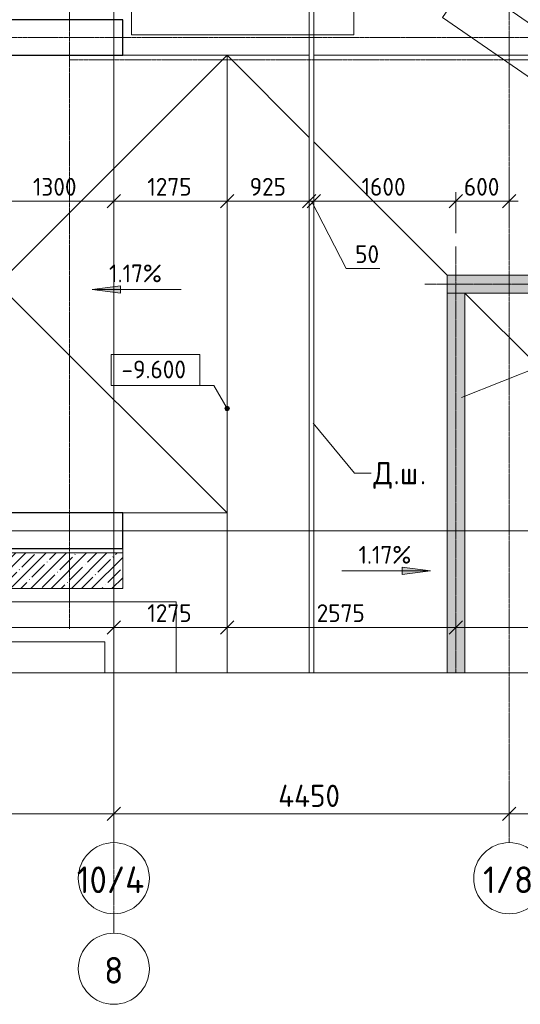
# Model space of a CAD drawing. Header units: millimetres. Extents: x 86102 to 162330, y -10965 to 131946.
# Tile 23 of 52: x 128510 to 134145, y 55071 to 66150. Entities that reach past the tile are written whole.
import ezdxf

# ---------------------------------------------------------------- set-up
doc = ezdxf.new("R2010")
doc.units = ezdxf.units.MM
doc.linetypes.add('4_ Штрихпунктир_ 10 х 2 мм', pattern=[14, 10, -2, 0, -2])
doc.linetypes.add('4_ Штрихпунктир_ 15 х 2 мм', pattern=[19, 15, -2, 0, -2])
for name, color, linetype, lineweight in [('A-ANNO-DIMS', 7, 'Continuous', 5), ('A-ANNO-DIMS-100', 7, 'Continuous', 5), ('A-DETL', 7, 'Continuous', 25), ('A-DETL-GENF', 7, 'Continuous', 13), ('A-FLOR', 7, 'Continuous', 13), ('A-GENM', 7, 'Continuous', 13), ('A-WALL', 7, 'Continuous', 13), ('A-WALL-PATT', 7, 'Continuous', 13), ('C-PRKG', 7, 'Continuous', 13), ('G-ANNO-DIMS', 7, 'Continuous', 5), ('G-ANNO-TEXT', 7, 'Continuous', 5), ('M-EQPM', 7, 'Continuous', 13), ('S-COLS', 7, 'Continuous', 25), ('S-GRID', 7, 'Continuous', 5), ('S-GRID-IDEN', 7, 'Continuous', 5)]:
    doc.layers.add(name, color=color, linetype=linetype, lineweight=lineweight)
doc.styles.add('GOST Common_1', font='GOST_Common.ttf', dxfattribs={"height": 300})
doc.styles.add('GOST Common_2', font='GOST_Common.ttf', dxfattribs={"height": 200})
doc.styles.add('GOST Common_3', font='GOST_Common.ttf', dxfattribs={"height": 250})
doc.dimstyles.new('2_5_мм', dxfattribs={"dimscale": 304.8, "dimtxt": 251.428749, "dimasz": 0.492126, "dimexe": 0.492126, "dimexo": 0.492126, "dimgap": 0, "dimtad": 1, "dimdec": 5, "dimrnd": 1e-05, "dimdsep": 46, "dimtxsty": 'GOST Common_3', "dimblk1": 'OBLIQUE', "dimblk2": 'OBLIQUE', "dimsah": 1, "dimcen": 0.09, "dimdle": 0.492126, "dimadec": 5, "dimazin": 2, "dimtfac": 1, "dimtdec": 4, "dimtix": 1, "dimtmove": 0, "dimatfit": 3, "dimfxl": 1, "dimtvp": 1, "dimtolj": 1, "dimtzin": 0, "dimarcsym": 2})
doc.dimstyles.new('2_мм', dxfattribs={"dimscale": 304.8, "dimtxt": 201.142999, "dimasz": 0.492126, "dimexe": 0.328084, "dimexo": 0.492126, "dimgap": 0, "dimtad": 1, "dimdec": 0, "dimdsep": 46, "dimtxsty": 'GOST Common_2', "dimblk1": 'OBLIQUE', "dimblk2": 'OBLIQUE', "dimsah": 1, "dimcen": 0.09, "dimdle": 0.328084, "dimadec": 5, "dimazin": 2, "dimtfac": 1, "dimtdec": 4, "dimtix": 1, "dimtmove": 1, "dimatfit": 3, "dimfxl": 1, "dimtvp": 1, "dimtolj": 1, "dimtzin": 0, "dimarcsym": 2})
doc.dimstyles.new('2_мм_1', dxfattribs={"dimscale": 304.8, "dimtxt": 201.142999, "dimasz": 0.492126, "dimexe": 0.328084, "dimexo": 0.492126, "dimgap": 0, "dimtad": 1, "dimdec": 0, "dimdsep": 46, "dimtxsty": 'GOST Common_2', "dimblk1": 'OBLIQUE', "dimblk2": 'OBLIQUE', "dimsah": 1, "dimcen": 0.09, "dimdle": 0.328084, "dimadec": 5, "dimazin": 2, "dimtfac": 1, "dimtdec": 4, "dimtix": 1, "dimtmove": 0, "dimatfit": 3, "dimfxl": 1, "dimtvp": 1, "dimtolj": 1, "dimtzin": 0, "dimarcsym": 2})

# ---------------------------------------------------------------- blocks, each defined once
blk = doc.blocks.new('АР_Машиноместо - 4900x2400_М__5300х2500_-2211001--02_Подвал_МП_часть В')
at = {"layer": 'C-PRKG'}
for p, q in [((2500, 0), (1700, 0)), ((2500, 0), (2500, -5300)), ((1700, -800), (2050, -800)), ((2050, -800), (2050, -4500)), ((1700, -4500), (2050, -4500)), ((2500, -5300), (1700, -5300))]:
    blk.add_line(p, q, dxfattribs=at)
blk = doc.blocks.new('АР_Машиноместо - 5300x2500_С-V4--02_Подвал_МП_часть В')
at = {"layer": 'C-PRKG'}
for p, q in [((2500, 5300), (0, 5300)), ((0, 0), (0, 5300)), ((2500, 0), (2500, 5300)), ((400, 4800), (2100, 4800)), ((400, 500), (400, 4800)), ((2100, 500), (2100, 4800)), ((400, 500), (2100, 500)), ((2500, 0), (0, 0))]:
    blk.add_line(p, q, dxfattribs=at)
blk = doc.blocks.new('АР_Лоток - 200х100h_ЛВ1-7189180--02_Подвал_МП_часть В')
at = {"layer": 'M-EQPM', "true_color": 0xdddddd}
blk.add_hatch(color=254, dxfattribs=at).paths.add_polyline_path([(7750, -100), (7750, 100), (0, 100), (0, -100), (4458, -100)])
at = {"layer": 'M-EQPM'}
blk.add_line((0, -100), (200, -100), dxfattribs=at)
blk = doc.blocks.new('АР_Лоток - 200х100h_ЛВ1-7522187--02_Подвал_МП_часть В')
at = {"layer": 'M-EQPM', "true_color": 0xdddddd}
blk.add_hatch(color=254, dxfattribs=at).paths.add_polyline_path([(22700, -100), (26975, -100), (26975, 100), (22700, 100)])
at = {"layer": 'M-EQPM'}
blk.add_line((26975, -100), (26975, 100), dxfattribs=at)
blk = doc.blocks.new('АР-Заполнение деф_ шва - Д_ш_-4435246--02_Подвал_МП_часть В')
at = {"layer": 'A-GENM'}
for p, q in [((20, 25), (18350, 25)), ((20, -25), (18350, -25))]:
    blk.add_line(p, q, dxfattribs=at)
blk = doc.blocks.new('Линия разрыва - М 1_100-4180473--02_Подвал_МП_часть В')
at = {"layer": 'A-DETL-GENF', "lineweight": 5}
blk.add_line((54350, 0), (27250, 0), dxfattribs=at)
blk = doc.blocks.new('Ось сетки - 8_0 мм-31302--02_Подвал_МП_часть В')
at = {"layer": 'S-GRID-IDEN'}
blk.add_circle((0, 0), 4, dxfattribs=at)
blk = doc.blocks.new('Высотные отметки - Frame_2-749557--02_Подвал_МП_часть В')
at = {"layer": 'G-ANNO-DIMS'}
for p, q in [((-5, 3.5), (-5, 0)), ((5, 3.5), (-5, 3.5)), ((5, 0), (5, 3.5)), ((-5, 0), (5, 0))]:
    blk.add_line(p, q, dxfattribs=at)
blk = doc.blocks.new('DIMBLOCK71--02_Подвал_МП_часть В')
at = {"layer": 'A-ANNO-DIMS-100'}
for p, q in [((124920, 57171), (124920, 57365)), ((129570, 57171), (129570, 57365)), ((124920, 57215), (129570, 57215)), ((124920, 57215), (124920, 57171)), ((129570, 57215), (129570, 57171))]:
    blk.add_line(p, q, dxfattribs=at)
at = {"layer": 'A-ANNO-DIMS-100', "lineweight": 25}
for p, q in [((124920, 57215), (124995, 57290)), ((129570, 57215), (129645, 57290)), ((124920, 57215), (124845, 57140)), ((129570, 57215), (129495, 57140))]:
    blk.add_line(p, q, dxfattribs=at)
at = {"layer": 'A-ANNO-DIMS-100', "color": 0, "insert": (126883, 57542), "char_height": 250, "width": 869.35, "attachment_point": 1, "line_spacing_factor": 1.022761, "style": 'GOST Common_3'}
blk.add_mtext('4650', dxfattribs=at)
blk = doc.blocks.new('_Oblique')
at = {"color": 0, "linetype": 'ByBlock', "lineweight": -2}
blk.add_line((-0.5, -0.5), (0.5, 0.5), dxfattribs=at)
blk = doc.blocks.new('DIMBLOCK72--02_Подвал_МП_часть В')
at = {"layer": 'A-ANNO-DIMS-100'}
for p, q in [((129570, 57171), (129570, 57365)), ((134020, 57171), (134020, 57365)), ((129570, 57215), (134020, 57215)), ((129570, 57215), (129570, 57171)), ((134020, 57215), (134020, 57171))]:
    blk.add_line(p, q, dxfattribs=at)
at = {"layer": 'A-ANNO-DIMS-100', "lineweight": 25}
for p, q in [((129570, 57215), (129645, 57290)), ((134020, 57215), (134095, 57290)), ((129570, 57215), (129495, 57140)), ((134020, 57215), (133945, 57140))]:
    blk.add_line(p, q, dxfattribs=at)
at = {"layer": 'A-ANNO-DIMS-100', "color": 0, "insert": (131420, 57542), "char_height": 250, "width": 900.03, "attachment_point": 1, "line_spacing_factor": 1.022761, "style": 'GOST Common_3'}
blk.add_mtext('4450', dxfattribs=at)
blk = doc.blocks.new('DIMBLOCK73--02_Подвал_МП_часть В')
at = {"layer": 'A-ANNO-DIMS-100'}
for p, q in [((134020, 57171), (134020, 57365)), ((138270, 57171), (138270, 57365)), ((134020, 57215), (138270, 57215)), ((134020, 57215), (134020, 57171)), ((138270, 57215), (138270, 57171))]:
    blk.add_line(p, q, dxfattribs=at)
at = {"layer": 'A-ANNO-DIMS-100', "lineweight": 25}
for p, q in [((134020, 57215), (134095, 57290)), ((138270, 57215), (138345, 57290)), ((134020, 57215), (133945, 57140)), ((138270, 57215), (138195, 57140))]:
    blk.add_line(p, q, dxfattribs=at)
at = {"layer": 'A-ANNO-DIMS-100', "color": 0, "insert": (135783, 57542), "char_height": 250, "width": 869.35, "attachment_point": 1, "line_spacing_factor": 1.022761, "style": 'GOST Common_3'}
blk.add_mtext('4250', dxfattribs=at)
blk = doc.blocks.new('DIMBLOCK107--02_Подвал_МП_часть В')
at = {"layer": 'A-ANNO-DIMS-100'}
for p, q in [((128270, 63325), (128270, 64209)), ((129570, 64065), (129570, 64209)), ((128270, 64109), (129570, 64109)), ((128270, 64109), (128270, 63325)), ((129570, 64109), (129570, 64065))]:
    blk.add_line(p, q, dxfattribs=at)
at = {"layer": 'A-ANNO-DIMS-100', "lineweight": 25}
for p, q in [((128270, 64109), (128345, 64184)), ((129570, 64109), (129645, 64184)), ((128270, 64109), (128195, 64034)), ((129570, 64109), (129495, 64034))]:
    blk.add_line(p, q, dxfattribs=at)
at = {"layer": 'A-ANNO-DIMS-100', "color": 0, "insert": (128659, 64370), "char_height": 200, "width": 625.93, "attachment_point": 1, "line_spacing_factor": 1.022761, "style": 'GOST Common_2'}
blk.add_mtext('1300', dxfattribs=at)
blk = doc.blocks.new('DIMBLOCK108--02_Подвал_МП_часть В')
at = {"layer": 'A-ANNO-DIMS-100'}
for p, q in [((129570, 64065), (129570, 64209)), ((130845, 64065), (130845, 64209)), ((129570, 64109), (130845, 64109)), ((129570, 64109), (129570, 64065)), ((130845, 64109), (130845, 64065))]:
    blk.add_line(p, q, dxfattribs=at)
at = {"layer": 'A-ANNO-DIMS-100', "lineweight": 25}
for p, q in [((129570, 64109), (129645, 64184)), ((130845, 64109), (130920, 64184)), ((129570, 64109), (129495, 64034)), ((130845, 64109), (130770, 64034))]:
    blk.add_line(p, q, dxfattribs=at)
at = {"layer": 'A-ANNO-DIMS-100', "color": 0, "insert": (129947, 64370), "char_height": 200, "width": 625.93, "attachment_point": 1, "line_spacing_factor": 1.022761, "style": 'GOST Common_2'}
blk.add_mtext('1275', dxfattribs=at)
blk = doc.blocks.new('DIMBLOCK109--02_Подвал_МП_часть В')
at = {"layer": 'A-ANNO-DIMS-100'}
for p, q in [((130845, 64065), (130845, 64209)), ((131770, 64065), (131770, 64209)), ((130845, 64109), (131770, 64109)), ((130845, 64109), (130845, 64065)), ((131770, 64109), (131770, 64065))]:
    blk.add_line(p, q, dxfattribs=at)
at = {"layer": 'A-ANNO-DIMS-100', "lineweight": 25}
for p, q in [((130845, 64109), (130920, 64184)), ((131770, 64109), (131845, 64184)), ((130845, 64109), (130770, 64034)), ((131770, 64109), (131695, 64034))]:
    blk.add_line(p, q, dxfattribs=at)
at = {"layer": 'A-ANNO-DIMS-100', "color": 0, "insert": (131098, 64370), "char_height": 200, "width": 503.2, "attachment_point": 1, "line_spacing_factor": 1.022761, "style": 'GOST Common_2'}
blk.add_mtext('925', dxfattribs=at)
blk = doc.blocks.new('DIMBLOCK110--02_Подвал_МП_часть В')
at = {"layer": 'A-ANNO-DIMS-100'}
for p, q in [((131770, 64065), (131770, 64209)), ((131820, 64065), (131820, 64209)), ((131770, 64109), (131820, 64109)), ((131770, 64109), (131770, 64065)), ((132186, 63352), (131795, 64109)), ((131820, 64109), (131820, 64065)), ((132565, 63352), (132186, 63352))]:
    blk.add_line(p, q, dxfattribs=at)
at = {"layer": 'A-ANNO-DIMS-100', "lineweight": 25}
for p, q in [((131770, 64109), (131845, 64184)), ((131820, 64109), (131895, 64184)), ((131770, 64109), (131695, 64034)), ((131820, 64109), (131745, 64034))]:
    blk.add_line(p, q, dxfattribs=at)
at = {"layer": 'A-ANNO-DIMS-100', "color": 0, "insert": (132286, 63613), "char_height": 200, "width": 335.47, "attachment_point": 1, "line_spacing_factor": 1.022761, "style": 'GOST Common_2'}
blk.add_mtext('50', dxfattribs=at)
blk = doc.blocks.new('DIMBLOCK111--02_Подвал_МП_часть В')
at = {"layer": 'A-ANNO-DIMS-100'}
for p, q in [((131820, 64065), (131820, 64209)), ((133420, 63750), (133420, 64209)), ((131820, 64109), (133420, 64109)), ((131820, 64109), (131820, 64065)), ((133420, 64109), (133420, 63750))]:
    blk.add_line(p, q, dxfattribs=at)
at = {"layer": 'A-ANNO-DIMS-100', "lineweight": 25}
for p, q in [((131820, 64109), (131895, 64184)), ((133420, 64109), (133495, 64184)), ((131820, 64109), (131745, 64034)), ((133420, 64109), (133345, 64034))]:
    blk.add_line(p, q, dxfattribs=at)
at = {"layer": 'A-ANNO-DIMS-100', "color": 0, "insert": (132359, 64370), "char_height": 200, "width": 625.93, "attachment_point": 1, "line_spacing_factor": 1.022761, "style": 'GOST Common_2'}
blk.add_mtext('1600', dxfattribs=at)
blk = doc.blocks.new('DIMBLOCK112--02_Подвал_МП_часть В')
at = {"layer": 'A-ANNO-DIMS-100'}
for p, q in [((133420, 63750), (133420, 64209)), ((134020, 64065), (134020, 64209)), ((133420, 64109), (134120, 64109)), ((133420, 64109), (133420, 63750)), ((134020, 64109), (134020, 64065))]:
    blk.add_line(p, q, dxfattribs=at)
at = {"layer": 'A-ANNO-DIMS-100', "lineweight": 25}
for p, q in [((133420, 64109), (133495, 64184)), ((134020, 64109), (134095, 64184)), ((133420, 64109), (133345, 64034)), ((134020, 64109), (133945, 64034))]:
    blk.add_line(p, q, dxfattribs=at)
at = {"layer": 'A-ANNO-DIMS-100', "color": 0, "insert": (133510, 64370), "char_height": 200, "width": 503.2, "attachment_point": 1, "line_spacing_factor": 1.022761, "style": 'GOST Common_2'}
blk.add_mtext('600', dxfattribs=at)
blk = doc.blocks.new('DIMBLOCK134--02_Подвал_МП_часть В')
at = {"layer": 'A-ANNO-DIMS-100'}
for p, q in [((124920, 59268), (124920, 59411)), ((129570, 59268), (129570, 59411)), ((124920, 59311), (129570, 59311)), ((124920, 59311), (124920, 59268)), ((129570, 59311), (129570, 59268))]:
    blk.add_line(p, q, dxfattribs=at)
at = {"layer": 'A-ANNO-DIMS-100', "lineweight": 25}
for p, q in [((124920, 59311), (124995, 59386)), ((129570, 59311), (129645, 59386)), ((124920, 59311), (124845, 59236)), ((129570, 59311), (129495, 59236))]:
    blk.add_line(p, q, dxfattribs=at)
at = {"layer": 'A-ANNO-DIMS-100', "color": 0, "insert": (126955, 59573), "char_height": 200, "width": 695.48, "attachment_point": 1, "line_spacing_factor": 1.022761, "style": 'GOST Common_2'}
blk.add_mtext('4650', dxfattribs=at)
blk = doc.blocks.new('DIMBLOCK135--02_Подвал_МП_часть В')
at = {"layer": 'A-ANNO-DIMS-100'}
for p, q in [((129570, 59268), (129570, 59411)), ((130845, 59268), (130845, 59411)), ((129570, 59311), (130845, 59311)), ((129570, 59311), (129570, 59268)), ((130845, 59311), (130845, 59268))]:
    blk.add_line(p, q, dxfattribs=at)
at = {"layer": 'A-ANNO-DIMS-100', "lineweight": 25}
for p, q in [((129570, 59311), (129645, 59386)), ((130845, 59311), (130920, 59386)), ((129570, 59311), (129495, 59236)), ((130845, 59311), (130770, 59236))]:
    blk.add_line(p, q, dxfattribs=at)
at = {"layer": 'A-ANNO-DIMS-100', "color": 0, "insert": (129947, 59573), "char_height": 200, "width": 625.93, "attachment_point": 1, "line_spacing_factor": 1.022761, "style": 'GOST Common_2'}
blk.add_mtext('1275', dxfattribs=at)
blk = doc.blocks.new('DIMBLOCK136--02_Подвал_МП_часть В')
at = {"layer": 'A-ANNO-DIMS-100'}
for p, q in [((130845, 59268), (130845, 59411)), ((133420, 59268), (133420, 59411)), ((130845, 59311), (133420, 59311)), ((130845, 59311), (130845, 59268)), ((133420, 59311), (133420, 59268))]:
    blk.add_line(p, q, dxfattribs=at)
at = {"layer": 'A-ANNO-DIMS-100', "lineweight": 25}
for p, q in [((130845, 59311), (130920, 59386)), ((133420, 59311), (133495, 59386)), ((130845, 59311), (130770, 59236)), ((133420, 59311), (133345, 59236))]:
    blk.add_line(p, q, dxfattribs=at)
at = {"layer": 'A-ANNO-DIMS-100', "color": 0, "insert": (131853, 59573), "char_height": 200, "width": 670.93, "attachment_point": 1, "line_spacing_factor": 1.022761, "style": 'GOST Common_2'}
blk.add_mtext('2575', dxfattribs=at)
blk = doc.blocks.new('DIMBLOCK137--02_Подвал_МП_часть В')
at = {"layer": 'A-ANNO-DIMS-100'}
for p, q in [((133420, 59268), (133420, 59411)), ((135995, 59268), (135995, 59411)), ((133420, 59311), (135995, 59311)), ((133420, 59311), (133420, 59268)), ((135995, 59311), (135995, 59268))]:
    blk.add_line(p, q, dxfattribs=at)
at = {"layer": 'A-ANNO-DIMS-100', "lineweight": 25}
for p, q in [((133420, 59311), (133495, 59386)), ((135995, 59311), (136070, 59386)), ((133420, 59311), (133345, 59236)), ((135995, 59311), (135920, 59236))]:
    blk.add_line(p, q, dxfattribs=at)
at = {"layer": 'A-ANNO-DIMS-100', "color": 0, "insert": (134428, 59573), "char_height": 200, "width": 670.93, "attachment_point": 1, "line_spacing_factor": 1.022761, "style": 'GOST Common_2'}
blk.add_mtext('2575', dxfattribs=at)

msp = doc.modelspace()

# ---------------------------------------------------------------- hatches: boundary and pattern name
at = {"layer": 'A-WALL-PATT', "lineweight": 5}
h = msp.add_hatch(dxfattribs=at)
h.set_pattern_fill('FP_3', color=256, style=0, pattern_type=2)
h.set_pattern_definition([(45, (0, 0), (-114.04925, 114.04925), []), (45, (114.05, 0), (-114.04925, 114.04925), [201.612, -40.322, 3.353, -36.97])])
h.paths.add_polyline_path([(129670, 59750), (129670, 60150), (127270, 60150), (127270, 59750), (129540.350738, 59750)])
at = {"layer": 'G-ANNO-DIMS'}
for points in [[(129327.291421, 63114.458738), (129644.791421, 63072.65907), (129644.791421, 63156.258406)], [(133134.326448, 59948.077885), (132816.826448, 59989.877553), (132816.826448, 59906.278217)], [(133134.326448, 59948.077885), (132816.826448, 59989.877553), (132816.826448, 59906.278217)]]:
    msp.add_hatch(color=256, dxfattribs=at).paths.add_polyline_path(points)
h = msp.add_hatch(color=256, dxfattribs=at)
edge = h.paths.add_edge_path()
edge.add_arc((130845, 61776.694368), 25, 0, 360)

# ---------------------------------------------------------------- linework, layer by layer
at = {"layer": 'A-DETL', "linetype": '4_ Штрихпунктир_ 15 х 2 мм', "lineweight": 5}
for p, q in [((133420, 63599.917803), (133420, 58800)), ((133070, 63175), (142670, 63175))]:
    msp.add_line(p, q, dxfattribs=at)
at = {"layer": 'A-FLOR'}
for p, q in [((131770, 58800), (131770, 77130)), ((131820, 77130), (131820, 65750)), ((128370, 63275), (130845, 65750)), ((129670, 65750), (131770, 65750)), ((130845, 65750), (130845, 58800)), ((131770, 64825), (130845, 65750)), ((131820, 65750), (131820, 58800)), ((131820, 65750), (141070, 65750)), ((133320, 63275), (131820, 64775)), ((133320, 58800), (133320, 63275)), ((133320, 63275), (141070, 63275)), ((130845, 60600), (128370, 63075)), ((135995, 60600), (133520, 63075)), ((133520, 63075), (133520, 58800)), ((141070, 63075), (133520, 63075)), ((130845, 60600), (129670, 60600)), ((129670, 60200), (129670, 60150))]:
    msp.add_line(p, q, dxfattribs=at)
at = {"layer": 'A-WALL'}
for p, q in [((129670, 60150), (127270, 60150)), ((129670, 59750), (129670, 60150)), ((127270, 59750), (129670, 59750))]:
    msp.add_line(p, q, dxfattribs=at)
at = {"layer": 'G-ANNO-DIMS'}
for p, q in [((129644.791421, 63156.258406), (129327.291421, 63114.458738)), ((129644.791421, 63072.65907), (129644.791421, 63156.258406)), ((129327.291421, 63114.458738), (129644.791421, 63072.65907)), ((130327.291421, 63114.458738), (129327.291421, 63114.458738)), ((130696.634215, 62033.671446), (130038.212139, 62033.671446)), ((130845, 61776.694368), (130696.634215, 62033.671446)), ((132134.326448, 59948.077885), (133134.326448, 59948.077885)), ((132134.326448, 59948.077885), (133134.326448, 59948.077885)), ((133134.326448, 59948.077885), (132816.826448, 59989.877553)), ((132816.826448, 59989.877553), (132816.826448, 59906.278217)), ((133134.326448, 59948.077885), (132816.826448, 59989.877553)), ((132816.826448, 59989.877553), (132816.826448, 59906.278217)), ((132816.826448, 59906.278217), (133134.326448, 59948.077885)), ((132816.826448, 59906.278217), (133134.326448, 59948.077885))]:
    msp.add_line(p, q, dxfattribs=at)
msp.add_circle((130845, 61776.694368), 25, dxfattribs=at)
at = {"layer": 'G-ANNO-TEXT'}
for p, q in [((133482.534544, 61898.553705), (138377.015707, 63856.090396)), ((131812.562438, 61608.682797), (132278.41102, 61047.726298)), ((132278.41102, 61047.726298), (132467.475659, 61047.726298))]:
    msp.add_line(p, q, dxfattribs=at)
at = {"layer": 'S-COLS'}
for p, q in [((129670, 66150), (127270, 66150)), ((129670, 65750), (129670, 66150)), ((127270, 65750), (129670, 65750)), ((129670, 60600), (127270, 60600)), ((129670, 60200), (129670, 60600)), ((127270, 60200), (129670, 60200))]:
    msp.add_line(p, q, dxfattribs=at)
at = {"layer": 'S-GRID', "linetype": '4_ Штрихпунктир_ 10 х 2 мм'}
for p, q in [((129570, 55871.201096), (129570, 129350.409613)), ((129570, 56890.207756), (129570, 128388.42805)), ((129070, 59297.815604), (129070, 127887.424733)), ((134020, 56890.207756), (134020, 75434.864592)), ((151984.481863, 65950), (110269.614367, 65950)), ((149953.595377, 65700), (129070.044808, 65700)), ((151984.481863, 60400), (110269.614367, 60400)), ((149953.595377, 60400), (110339.192311, 60400))]:
    msp.add_line(p, q, dxfattribs=at)

# ---------------------------------------------------------------- block references
at = {"layer": 'A-DETL-GENF'}
msp.add_blockref('Линия разрыва - М 1_100-4180473--02_Подвал_МП_часть В', (88370, 58800), dxfattribs=at)
at = {"layer": 'A-GENM', "rotation": 270}
msp.add_blockref('АР-Заполнение деф_ шва - Д_ш_-4435246--02_Подвал_МП_часть В', (131795, 77150), dxfattribs=at)
at = {"layer": 'C-PRKG'}
msp.add_blockref('АР_Машиноместо - 5300x2500_С-V4--02_Подвал_МП_часть В', (129770, 65980), dxfattribs=at)
for name, p, rotation in [('АР_Машиноместо - 5300x2500_С-V4--02_Подвал_МП_часть В', (133269.559601, 66175.526847), 325.4330298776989), ('АР_Машиноместо - 4900x2400_М__5300х2500_-2211001--02_Подвал_МП_часть В', (124970, 57100), 89.99999999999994)]:
    msp.add_blockref(name, p, dxfattribs=dict(at, rotation=rotation))
at = {"layer": 'G-ANNO-DIMS', "xscale": 99.99999999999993, "yscale": 99.99999999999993, "zscale": 99.99999999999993}
msp.add_blockref('Высотные отметки - Frame_2-749557--02_Подвал_МП_часть В', (130038.212139, 62033.671446), dxfattribs=at)
at = {"layer": 'M-EQPM'}
msp.add_blockref('АР_Лоток - 200х100h_ЛВ1-7189180--02_Подвал_МП_часть В', (133320, 63175), dxfattribs=at)
at = {"layer": 'M-EQPM', "rotation": 90}
msp.add_blockref('АР_Лоток - 200х100h_ЛВ1-7522187--02_Подвал_МП_часть В', (133420, 36099.97433), dxfattribs=at)
at = {"layer": 'S-GRID-IDEN', "xscale": 99.99999999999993, "yscale": 99.99999999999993, "zscale": 99.99999999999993}
for p in [(129570, 56490.207756), (134020, 56490.207756), (129570, 55471.201096)]:
    msp.add_blockref('Ось сетки - 8_0 мм-31302--02_Подвал_МП_часть В', p, dxfattribs=at)

# ---------------------------------------------------------------- texts
at = {"layer": 'G-ANNO-DIMS', "char_height": 200, "attachment_point": 1, "line_spacing_factor": 1.022761, "style": 'GOST Common_2'}
for s, insert, width in [('1.17%', (129516.537825, 63395.824399), 745.80863138), ('-9.600', (129656.055613, 62315.037107), 917.17566319), ('1.17%', (132323.572852, 60229.443546), 745.80863138), ('1.17%', (132323.572852, 60229.443546), 745.80863138)]:
    msp.add_mtext(s, dxfattribs=dict(at, insert=insert, width=width))
at = {"layer": 'G-ANNO-TEXT', "char_height": 250, "attachment_point": 1, "style": 'GOST Common_3'}
for s, insert, width in [('\\fGOST Common|b0|i0|c204|p34|;Д', (132492.475659, 61172.726298), 272.57375), ('\\fGOST Common|b0|i0|c204|p34|;ш', (132790.131909, 61172.726298), 272.57375), ('\\fGOST Common|b0|i0|c204|p34|;.', (132717.371492, 61172.726298), 88.185625), ('\\fGOST Common|b0|i0|c204|p34|;.', (133015.027742, 61172.726298), 88.185625)]:
    msp.add_mtext(s, dxfattribs=dict(at, insert=insert, width=width))
at = {"layer": 'S-GRID-IDEN', "char_height": 300, "attachment_point": 1, "style": 'GOST Common_1'}
for s, insert, width in [('10/4', (129152.87793, 56622.294905), 1002.109375), ('1/8', (133725.37793, 56622.294905), 705.485), ('\\fGOST Common|b0|i0|c204|p34|;8', (129460.87793, 55603.288245), 256.54)]:
    msp.add_mtext(s, dxfattribs=dict(at, insert=insert, width=width))

# ---------------------------------------------------------------- dimensions: what is measured, and where the dimension line sits
at = {"layer": 'A-ANNO-DIMS'}
for base, p1, p2, dimstyle, override, picture, middle in [((129570, 64109.072101), (128270, 63175), (129570, 64215.138118), '2_мм_1', {"dimpost": '<>', "dimfxl": 1664.898587}, 'DIMBLOCK107--02_Подвал_МП_часть В', (128920, 64209.072101)), ((130845, 64109.072101), (129570, 64215.138118), (130845, 64215.138118), '2_мм_1', {"dimpost": '<>', "dimfxl": 1275}, 'DIMBLOCK108--02_Подвал_МП_часть В', (130207.5, 64209.072101)), ((131770, 64109.072101), (130845, 64215.138118), (131770, 64215.138118), '2_мм_1', {"dimpost": '<>', "dimfxl": 925}, 'DIMBLOCK109--02_Подвал_МП_часть В', (131307.5, 64209.072101)), ((133420, 64109.072101), (131820, 64215.138118), (133420, 63599.917803), '2_мм_1', {"dimpost": '<>', "dimfxl": 1714.204199}, 'DIMBLOCK111--02_Подвал_МП_часть В', (132620, 64209.072101)), ((134020, 64109.072101), (133420, 63599.917803), (134020, 64215.138118), '2_мм_1', {"dimpost": '<>', "dimfxl": 859.35792}, 'DIMBLOCK112--02_Подвал_МП_часть В', (133720, 64209.072101)), ((129570, 59311.458182), (124920, 59417.524199), (129570, 59417.524199), '2_мм_1', {"dimpost": '<>', "dimfxl": 4650}, 'DIMBLOCK134--02_Подвал_МП_часть В', (127245, 59411.458182)), ((130845, 59311.458182), (129570, 59417.524199), (130845, 59417.524199), '2_мм_1', {"dimpost": '<>', "dimfxl": 1275}, 'DIMBLOCK135--02_Подвал_МП_часть В', (130207.5, 59411.458182)), ((133420, 59311.458182), (130845, 59417.524199), (133420, 59417.524199), '2_мм_1', {"dimpost": '<>', "dimfxl": 2575}, 'DIMBLOCK136--02_Подвал_МП_часть В', (132132.5, 59411.458182)), ((135995, 59311.458182), (133420, 59417.524199), (135995, 59417.524199), '2_мм_1', {"dimpost": '<>', "dimfxl": 2575}, 'DIMBLOCK137--02_Подвал_МП_часть В', (134707.5, 59411.458182)), ((129570, 57215.23151), (124920, 57321.297527), (129570, 57321.297527), '2_5_мм', {"dimpost": '<>', "dimfxl": 4650}, 'DIMBLOCK71--02_Подвал_МП_часть В', (127245, 57340.23151)), ((134020, 57215.23151), (129570, 57321.297527), (134020, 57321.297527), '2_5_мм', {"dimpost": '<>', "dimfxl": 4450}, 'DIMBLOCK72--02_Подвал_МП_часть В', (131795, 57340.23151)), ((138270, 57215.23151), (134020, 57321.297527), (138270, 57321.297527), '2_5_мм', {"dimpost": '<>', "dimfxl": 4250}, 'DIMBLOCK73--02_Подвал_МП_часть В', (136145, 57340.23151))]:
    dim = msp.add_linear_dim(base=base, p1=p1, p2=p2, dimstyle=dimstyle, override=override, dxfattribs=at)
    dim.commit()
    dim.dimension.update_dxf_attribs({"geometry": picture, "text_midpoint": middle})
dim = msp.add_linear_dim(base=(131820, 64109.072101), p1=(131770, 64215.138118), p2=(131820, 64215.138118), dimstyle='2_мм', override={"dimpost": '<>', "dimfxl": 50}, dxfattribs=at)
dim.commit()
dim.dimension.update_dxf_attribs({"geometry": 'DIMBLOCK110--02_Подвал_МП_часть В', "text_midpoint": (132453.24684, 63479.778191), "dimtype": 160})

doc.saveas('drawing.dxf')
